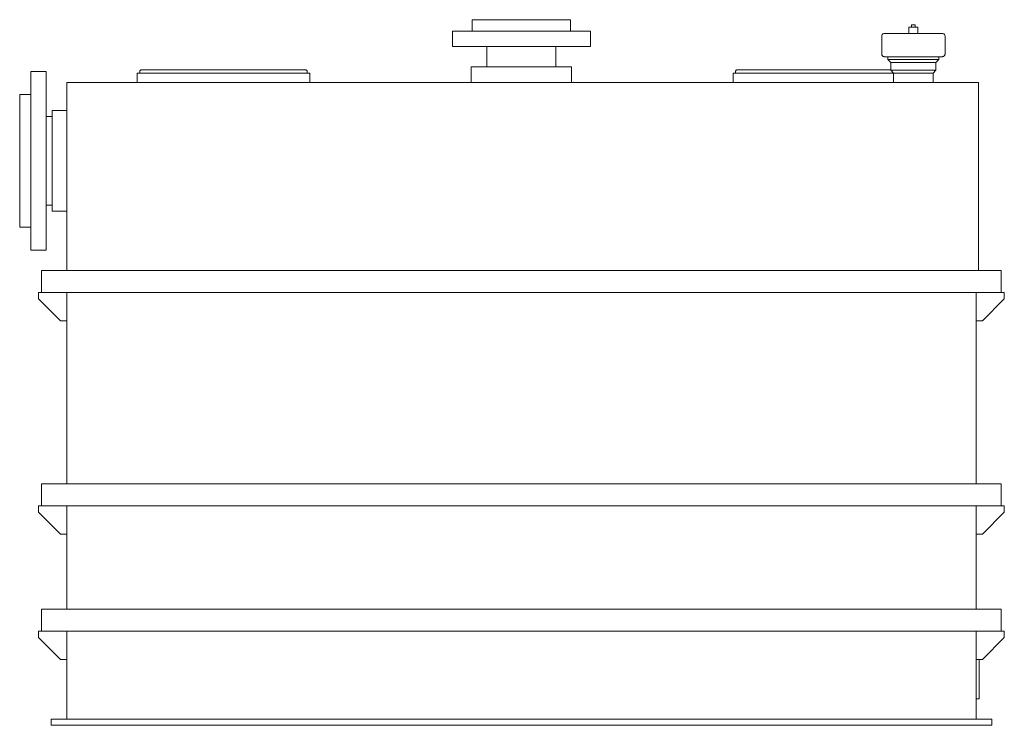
# Model space of a CAD drawing. Header units: millimetres. Extents: x -800 to 770, y -17 to 1108.
import ezdxf

# ---------------------------------------------------------------- set-up
doc = ezdxf.new("R2010")
doc.units = ezdxf.units.MM
doc.header["$MEASUREMENT"] = 0
doc.layers.add('MATERIAL 1', color=251, linetype='Continuous', true_color=0x505050)

msp = doc.modelspace()

# ---------------------------------------------------------------- linework, layer by layer
at = {"layer": 'MATERIAL 1', "color": 251, "linetype": 'Continuous', "lineweight": 0, "true_color": 0x505050}
for p, q in [((-78.5, 1108.1), (-78.2, 1108.1)), ((-78.5, 1108.1), (-78.5, 1089.6)), ((-78.2, 1108.1), (-77.2, 1108.1)), ((-77.2, 1108.1), (-75.5, 1108.1)), ((-75.5, 1108.1), (-73, 1108.1)), ((-73, 1108.1), (-69.7, 1108.1)), ((-69.7, 1108.1), (-65.7, 1108.1)), ((-65.7, 1108.1), (-60.9, 1108.1)), ((-60.9, 1108.1), (-55.5, 1108.1)), ((-55.5, 1108.1), (-49.5, 1108.1)), ((-49.5, 1108.1), (-43, 1108.1)), ((-43, 1108.1), (-36.1, 1108.1)), ((-36.1, 1108.1), (-28.9, 1108.1)), ((-28.9, 1108.1), (-21.6, 1108.1)), ((-21.6, 1108.1), (-14.3, 1108.1)), ((-14.3, 1108.1), (-7.1, 1108.1)), ((-7.1, 1108.1), (0, 1108.1)), ((0, 1108.1), (7.1, 1108.1)), ((7.1, 1108.1), (14.3, 1108.1)), ((14.3, 1108.1), (21.6, 1108.1)), ((21.6, 1108.1), (28.9, 1108.1)), ((28.9, 1108.1), (36.1, 1108.1)), ((36.1, 1108.1), (43, 1108.1)), ((43, 1108.1), (49.5, 1108.1)), ((49.5, 1108.1), (55.5, 1108.1)), ((55.5, 1108.1), (60.9, 1108.1)), ((60.9, 1108.1), (65.7, 1108.1)), ((65.7, 1108.1), (69.7, 1108.1)), ((69.7, 1108.1), (73, 1108.1)), ((73, 1108.1), (75.5, 1108.1)), ((75.5, 1108.1), (77.2, 1108.1)), ((77.2, 1108.1), (78.2, 1108.1)), ((78.2, 1108.1), (78.5, 1108.1)), ((78.5, 1089.6), (78.5, 1108.1)), ((622, 1096.1), (622, 1100.1)), ((622.1, 1100.1), (622, 1100.1)), ((622.2, 1100.1), (622.1, 1100.1)), ((622.5, 1100.1), (622.2, 1100.1)), ((622.9, 1100.1), (622.5, 1100.1)), ((623.4, 1100.1), (622.9, 1100.1)), ((623.9, 1100.1), (623.4, 1100.1)), ((624.5, 1100.1), (623.9, 1100.1)), ((625, 1100.1), (624.5, 1100.1)), ((625.5, 1100.1), (625, 1100.1)), ((626.1, 1100.1), (625.5, 1100.1)), ((626.6, 1100.1), (626.1, 1100.1)), ((627.1, 1100.1), (626.6, 1100.1)), ((627.5, 1100.1), (627.1, 1100.1)), ((627.8, 1100.1), (627.5, 1100.1)), ((628, 1100.1), (627.8, 1100.1)), ((628, 1100.1), (628, 1096.1)), ((628, 1100.1), (628, 1100.1)), ((-110, 1089.6), (-109.6, 1089.6)), ((-110, 1065.6), (-110, 1089.6)), ((-109.6, 1089.6), (-108.2, 1089.6)), ((-108.2, 1089.6), (-105.8, 1089.6)), ((-105.8, 1089.6), (-102.3, 1089.6)), ((-102.3, 1089.6), (-97.7, 1089.6)), ((-97.7, 1089.6), (-92.1, 1089.6)), ((-92.1, 1089.6), (-85.4, 1089.6)), ((-85.4, 1089.6), (-77.8, 1089.6)), ((-77.8, 1089.6), (-69.3, 1089.6)), ((-69.3, 1089.6), (-60.2, 1089.6)), ((-60.2, 1089.6), (-50.5, 1089.6)), ((-50.5, 1089.6), (-40.5, 1089.6)), ((-40.5, 1089.6), (-30.3, 1089.6)), ((-30.3, 1089.6), (-20, 1089.6)), ((-20, 1089.6), (-9.9, 1089.6)), ((-9.9, 1089.6), (0, 1089.6)), ((0, 1089.6), (9.9, 1089.6)), ((9.9, 1089.6), (20, 1089.6)), ((20, 1089.6), (30.3, 1089.6)), ((30.3, 1089.6), (40.5, 1089.6)), ((40.5, 1089.6), (50.5, 1089.6)), ((50.5, 1089.6), (60.2, 1089.6)), ((60.2, 1089.6), (69.3, 1089.6)), ((69.3, 1089.6), (77.8, 1089.6)), ((77.8, 1089.6), (85.4, 1089.6)), ((85.4, 1089.6), (92.1, 1089.6)), ((92.1, 1089.6), (97.7, 1089.6)), ((97.7, 1089.6), (102.3, 1089.6)), ((102.3, 1089.6), (105.8, 1089.6)), ((105.8, 1089.6), (108.2, 1089.6)), ((108.2, 1089.6), (109.6, 1089.6)), ((109.6, 1089.6), (110, 1089.6)), ((110, 1065.6), (110, 1089.6)), ((574.6, 1082.9), (574.8, 1083.6)), ((574.8, 1083.6), (575.2, 1084.3)), ((575.2, 1084.3), (575.7, 1085)), ((575.7, 1085), (576.3, 1085.5)), ((576.3, 1085.5), (577, 1085.8)), ((577, 1085.8), (577.8, 1086.1)), ((577.8, 1086.1), (578.5, 1086.1)), ((578.5, 1086.1), (578.5, 1086.1)), ((578.8, 1086.1), (578.5, 1086.1)), ((579.3, 1086.1), (578.8, 1086.1)), ((580, 1086.1), (579.3, 1086.1)), ((580.9, 1086.1), (580, 1086.1)), ((582, 1086.1), (580.9, 1086.1)), ((583.3, 1086.1), (582, 1086.1)), ((584.7, 1086.1), (583.3, 1086.1)), ((584.7, 1086.1), (586.1, 1086.1)), ((586.1, 1086.1), (588.9, 1086.1)), ((588.9, 1086.1), (592.1, 1086.1)), ((592.1, 1086.1), (595.7, 1086.1)), ((595.7, 1086.1), (599.6, 1086.1)), ((601.8, 1086.1), (599.6, 1086.1)), ((604.4, 1086.1), (601.8, 1086.1)), ((607.2, 1086.1), (604.4, 1086.1)), ((607.2, 1086.1), (607.9, 1086.1)), ((607.9, 1086.1), (612.2, 1086.1)), ((612.2, 1086.1), (616.5, 1086.1)), ((616.5, 1086.1), (620.8, 1086.1)), ((618, 1086.1), (618, 1096.1)), ((618.1, 1096.1), (618, 1096.1)), ((618.5, 1096.1), (618.1, 1096.1)), ((619.1, 1096.1), (618.5, 1096.1)), ((620.1, 1096.1), (619.1, 1096.1)), ((621.2, 1096.1), (620.1, 1096.1)), ((625, 1086.1), (620.8, 1086.1)), ((622.4, 1096.1), (621.2, 1096.1)), ((623.7, 1096.1), (622.4, 1096.1)), ((625, 1096.1), (623.7, 1096.1)), ((626.3, 1096.1), (625, 1096.1)), ((628, 1086.1), (625, 1086.1)), ((627.6, 1096.1), (626.3, 1096.1)), ((628.8, 1096.1), (627.6, 1096.1)), ((628, 1086.1), (629.2, 1086.1)), ((629.9, 1096.1), (628.8, 1096.1)), ((629.2, 1086.1), (633.5, 1086.1)), ((630.9, 1096.1), (629.9, 1096.1)), ((631.5, 1096.1), (630.9, 1096.1)), ((631.9, 1096.1), (631.5, 1096.1)), ((632, 1096.1), (631.9, 1096.1)), ((632, 1096.1), (632, 1086.1)), ((633.5, 1086.1), (637.8, 1086.1)), ((637.8, 1086.1), (642.1, 1086.1)), ((645.6, 1086.1), (642.1, 1086.1)), ((648.2, 1086.1), (645.6, 1086.1)), ((648.2, 1086.1), (650.4, 1086.1)), ((650.4, 1086.1), (654.3, 1086.1)), ((654.3, 1086.1), (657.9, 1086.1)), ((657.9, 1086.1), (661.1, 1086.1)), ((661.1, 1086.1), (663.9, 1086.1)), ((665.3, 1086.1), (663.9, 1086.1)), ((666.7, 1086.1), (665.3, 1086.1)), ((668, 1086.1), (666.7, 1086.1)), ((669.1, 1086.1), (668, 1086.1)), ((670, 1086.1), (669.1, 1086.1)), ((670.7, 1086.1), (670, 1086.1)), ((671.2, 1086.1), (670.7, 1086.1)), ((671.5, 1086.1), (671.2, 1086.1)), ((671.5, 1086.1), (672.2, 1086.1)), ((671.5, 1086.1), (671.5, 1086.1)), ((672.2, 1086.1), (673, 1085.8)), ((673, 1085.8), (673.7, 1085.5)), ((673.7, 1085.5), (674.3, 1085)), ((674.3, 1085), (674.8, 1084.3)), ((674.8, 1084.3), (675.2, 1083.6)), ((675.2, 1083.6), (675.4, 1082.9)), ((574.5, 1082.1), (574.6, 1082.9)), ((574.5, 1053.1), (574.5, 1082.1)), ((675.4, 1082.9), (675.5, 1082.1)), ((675.5, 1082.1), (675.5, 1053.1)), ((-110, 1065.6), (-109.6, 1065.6)), ((-109.6, 1065.6), (-108.2, 1065.6)), ((-108.2, 1065.6), (-105.8, 1065.6)), ((-105.8, 1065.6), (-102.3, 1065.6)), ((-102.3, 1065.6), (-97.7, 1065.6)), ((-97.7, 1065.6), (-92.1, 1065.6)), ((-92.1, 1065.6), (-85.4, 1065.6)), ((-85.4, 1065.6), (-77.8, 1065.6)), ((-77.8, 1065.6), (-69.3, 1065.6)), ((-69.3, 1065.6), (-60.2, 1065.6)), ((-60.2, 1065.6), (-50.5, 1065.6)), ((-55, 1033.1), (-55, 1065.6)), ((-50.5, 1065.6), (-40.5, 1065.6)), ((-40.5, 1065.6), (-30.3, 1065.6)), ((-30.3, 1065.6), (-20, 1065.6)), ((-20, 1065.6), (-9.9, 1065.6)), ((-9.9, 1065.6), (0, 1065.6)), ((0, 1065.6), (9.9, 1065.6)), ((9.9, 1065.6), (20, 1065.6)), ((20, 1065.6), (30.3, 1065.6)), ((30.3, 1065.6), (40.5, 1065.6)), ((40.5, 1065.6), (50.5, 1065.6)), ((50.5, 1065.6), (60.2, 1065.6)), ((55, 1065.6), (55, 1033.1)), ((60.2, 1065.6), (69.3, 1065.6)), ((69.3, 1065.6), (77.8, 1065.6)), ((77.8, 1065.6), (85.4, 1065.6)), ((85.4, 1065.6), (92.1, 1065.6)), ((92.1, 1065.6), (97.7, 1065.6)), ((97.7, 1065.6), (102.3, 1065.6)), ((102.3, 1065.6), (105.8, 1065.6)), ((105.8, 1065.6), (108.2, 1065.6)), ((108.2, 1065.6), (109.6, 1065.6)), ((109.6, 1065.6), (110, 1065.6)), ((574.6, 1052.4), (574.5, 1053.1)), ((574.8, 1051.7), (574.6, 1052.4)), ((675.4, 1052.4), (675.2, 1051.7)), ((675.5, 1053.1), (675.4, 1052.4)), ((575.2, 1050.9), (574.8, 1051.7)), ((575.7, 1050.3), (575.2, 1050.9)), ((576.3, 1049.8), (575.7, 1050.3)), ((577, 1049.4), (576.3, 1049.8)), ((577.8, 1049.2), (577, 1049.4)), ((578.5, 1049.1), (577.8, 1049.2)), ((578.5, 1049.1), (578.5, 1049.1)), ((578.8, 1049.1), (578.5, 1049.1)), ((579.3, 1049.1), (578.8, 1049.1)), ((580, 1049.1), (579.3, 1049.1)), ((580.9, 1049.1), (580, 1049.1)), ((582, 1049.1), (580.9, 1049.1)), ((583.3, 1049.1), (582, 1049.1)), ((584.7, 1049.1), (583.3, 1049.1)), ((584.5, 1044.6), (584.5, 1049.1)), ((589, 1040.1), (584.5, 1044.6)), ((584.7, 1044.6), (584.5, 1044.6)), ((586.1, 1049.1), (584.7, 1049.1)), ((585.2, 1044.6), (584.7, 1044.6)), ((586.1, 1044.6), (585.2, 1044.6)), ((588.9, 1049.1), (586.1, 1049.1)), ((587.3, 1044.6), (586.1, 1044.6)), ((589, 1044.6), (587.3, 1044.6)), ((592.1, 1049.1), (588.9, 1049.1)), ((591.1, 1044.6), (589, 1044.6)), ((589, 1027.6), (589, 1040.1)), ((589.1, 1040.1), (589, 1040.1)), ((589.6, 1040.1), (589.1, 1040.1)), ((590.4, 1040.1), (589.6, 1040.1)), ((591.5, 1040.1), (590.4, 1040.1)), ((593.6, 1044.6), (591.1, 1044.6)), ((593, 1040.1), (591.5, 1040.1)), ((595.7, 1049.1), (592.1, 1049.1)), ((594.9, 1040.1), (593, 1040.1)), ((596.4, 1044.6), (593.6, 1044.6)), ((597.1, 1040.1), (594.9, 1040.1)), ((599.6, 1049.1), (595.7, 1049.1)), ((597.9, 1044.6), (596.4, 1044.6)), ((599.5, 1040.1), (597.1, 1040.1)), ((599.5, 1044.6), (597.9, 1044.6)), ((601.1, 1044.6), (599.5, 1044.6)), ((600.9, 1040.1), (599.5, 1040.1)), ((599.6, 1049.1), (601.8, 1049.1)), ((602.3, 1040.1), (600.9, 1040.1)), ((602.8, 1044.6), (601.1, 1044.6)), ((604.4, 1049.1), (601.8, 1049.1)), ((603.8, 1040.1), (602.3, 1040.1)), ((606.4, 1044.6), (602.8, 1044.6)), ((605.3, 1040.1), (603.8, 1040.1)), ((607.2, 1049.1), (604.4, 1049.1)), ((608.5, 1040.1), (605.3, 1040.1)), ((610.1, 1044.6), (606.4, 1044.6)), ((607.9, 1049.1), (607.2, 1049.1)), ((612.2, 1049.1), (607.9, 1049.1)), ((611.7, 1040.1), (608.5, 1040.1)), ((613.9, 1044.6), (610.1, 1044.6)), ((615.1, 1040.1), (611.7, 1040.1)), ((616.5, 1049.1), (612.2, 1049.1)), ((617.6, 1044.6), (613.9, 1044.6)), ((618.4, 1040.1), (615.1, 1040.1)), ((620.8, 1049.1), (616.5, 1049.1)), ((621.4, 1044.6), (617.6, 1044.6)), ((621.8, 1040.1), (618.4, 1040.1)), ((620.8, 1049.1), (625, 1049.1)), ((625, 1044.6), (621.4, 1044.6)), ((625, 1040.1), (621.8, 1040.1)), ((628, 1049.1), (625, 1049.1)), ((628.6, 1044.6), (625, 1044.6)), ((628.2, 1040.1), (625, 1040.1)), ((629.2, 1049.1), (628, 1049.1)), ((631.6, 1040.1), (628.2, 1040.1)), ((632.4, 1044.6), (628.6, 1044.6)), ((633.5, 1049.1), (629.2, 1049.1)), ((634.9, 1040.1), (631.6, 1040.1)), ((636.1, 1044.6), (632.4, 1044.6)), ((637.8, 1049.1), (633.5, 1049.1)), ((638.3, 1040.1), (634.9, 1040.1)), ((639.9, 1044.6), (636.1, 1044.6)), ((642.1, 1049.1), (637.8, 1049.1)), ((641.5, 1040.1), (638.3, 1040.1)), ((643.6, 1044.6), (639.9, 1044.6)), ((644.7, 1040.1), (641.5, 1040.1)), ((642.1, 1049.1), (645.6, 1049.1)), ((647.2, 1044.6), (643.6, 1044.6)), ((647.7, 1040.1), (644.7, 1040.1)), ((648.2, 1049.1), (645.6, 1049.1)), ((650.5, 1044.6), (647.2, 1044.6)), ((650.5, 1040.1), (647.7, 1040.1)), ((650.4, 1049.1), (648.2, 1049.1)), ((654.3, 1049.1), (650.4, 1049.1)), ((653.6, 1044.6), (650.5, 1044.6)), ((651.7, 1040.1), (650.5, 1040.1)), ((652.9, 1040.1), (651.7, 1040.1)), ((654.1, 1040.1), (652.9, 1040.1)), ((655.1, 1044.6), (653.6, 1044.6)), ((655.1, 1040.1), (654.1, 1040.1)), ((657.9, 1049.1), (654.3, 1049.1)), ((656.4, 1044.6), (655.1, 1044.6)), ((657, 1040.1), (655.1, 1040.1)), ((657.8, 1044.6), (656.4, 1044.6)), ((658.5, 1040.1), (657, 1040.1)), ((657.8, 1044.6), (659.8, 1044.6)), ((661.1, 1049.1), (657.9, 1049.1)), ((659.6, 1040.1), (658.5, 1040.1)), ((660.4, 1040.1), (659.6, 1040.1)), ((659.8, 1044.6), (661.5, 1044.6)), ((660.9, 1040.1), (660.4, 1040.1)), ((661, 1040.1), (660.9, 1040.1)), ((665.5, 1044.6), (661, 1040.1)), ((661, 1040.1), (661, 1027.6)), ((663.9, 1049.1), (661.1, 1049.1)), ((661.5, 1044.6), (663.1, 1044.6)), ((663.1, 1044.6), (664.2, 1044.6)), ((665.3, 1049.1), (663.9, 1049.1)), ((664.2, 1044.6), (665, 1044.6)), ((665, 1044.6), (665.5, 1044.6)), ((666.7, 1049.1), (665.3, 1049.1)), ((665.5, 1049.1), (665.5, 1044.6)), ((665.5, 1044.6), (665.5, 1044.6)), ((668, 1049.1), (666.7, 1049.1)), ((669.1, 1049.1), (668, 1049.1)), ((670, 1049.1), (669.1, 1049.1)), ((670.7, 1049.1), (670, 1049.1)), ((671.2, 1049.1), (670.7, 1049.1)), ((671.5, 1049.1), (671.2, 1049.1)), ((672.2, 1049.2), (671.5, 1049.1)), ((671.5, 1049.1), (671.5, 1049.1)), ((673, 1049.4), (672.2, 1049.2)), ((673.7, 1049.8), (673, 1049.4)), ((674.3, 1050.3), (673.7, 1049.8)), ((674.8, 1050.9), (674.3, 1050.3)), ((675.2, 1051.7), (674.8, 1050.9)), ((-782, 1025.6), (-758, 1025.6)), ((-782, 1025.6), (-782, 1025)), ((-782, 1025), (-782, 1023.2)), ((-782, 1023.2), (-782, 1020.1)), ((-758, 1025), (-758, 1025.6)), ((-758, 1023.2), (-758, 1025)), ((-758, 1020.1), (-758, 1023.2)), ((-612.5, 1008.1), (-612.5, 1023.1)), ((-611.9, 1023.1), (-612.5, 1023.1)), ((-610.2, 1023.1), (-611.9, 1023.1)), ((-607.2, 1023.1), (-610.2, 1023.1)), ((-608.5, 1026.1), (-608.3, 1026.5)), ((-608.5, 1025.6), (-608.5, 1026.1)), ((-608.5, 1023.1), (-608.5, 1025.6)), ((-608.3, 1026.5), (-608.1, 1027)), ((-608.1, 1027), (-607.8, 1027.4)), ((-607.8, 1027.4), (-607.4, 1027.7)), ((-607.4, 1027.7), (-606.9, 1027.9)), ((-602.8, 1023.1), (-607.2, 1023.1)), ((-606.9, 1027.9), (-606.5, 1028.1)), ((-606.5, 1028.1), (-606, 1028.1)), ((-605.4, 1028.1), (-606, 1028.1)), ((-603.5, 1028.1), (-605.4, 1028.1)), ((-600.4, 1028.1), (-603.5, 1028.1)), ((-597.1, 1023.1), (-602.8, 1023.1)), ((-600.4, 1028.1), (-596.8, 1028.1)), ((-590.1, 1023.1), (-597.1, 1023.1)), ((-596.8, 1028.1), (-591.4, 1028.1)), ((-591.4, 1028.1), (-584.6, 1028.1)), ((-581.7, 1023.1), (-590.1, 1023.1)), ((-583.9, 1028.1), (-584.6, 1028.1)), ((-583.9, 1028.1), (-576.7, 1028.1)), ((-572.2, 1023.1), (-581.7, 1023.1)), ((-567.6, 1028.1), (-576.7, 1028.1)), ((-561.7, 1023.1), (-572.2, 1023.1)), ((-567.6, 1028.1), (-557.6, 1028.1)), ((-550.2, 1023.1), (-561.7, 1023.1)), ((-557.6, 1028.1), (-546.7, 1028.1)), ((-538.2, 1023.1), (-550.2, 1023.1)), ((-546.7, 1028.1), (-535.2, 1028.1)), ((-525.6, 1023.1), (-538.2, 1023.1)), ((-535.2, 1028.1), (-523.2, 1028.1)), ((-512.8, 1023.1), (-525.6, 1023.1)), ((-523.2, 1028.1), (-511, 1028.1)), ((-500, 1023.1), (-512.8, 1023.1)), ((-511, 1028.1), (-498.8, 1028.1)), ((-487.4, 1023.1), (-500, 1023.1)), ((-498.8, 1028.1), (-486.8, 1028.1)), ((-475, 1023.1), (-487.4, 1023.1)), ((-486.8, 1028.1), (-475, 1028.1)), ((-475, 1028.1), (-463.2, 1028.1)), ((-462.6, 1023.1), (-475, 1023.1)), ((-463.2, 1028.1), (-451.2, 1028.1)), ((-450, 1023.1), (-462.6, 1023.1)), ((-451.2, 1028.1), (-439, 1028.1)), ((-437.2, 1023.1), (-450, 1023.1)), ((-439, 1028.1), (-426.8, 1028.1)), ((-424.4, 1023.1), (-437.2, 1023.1)), ((-426.8, 1028.1), (-414.8, 1028.1)), ((-411.8, 1023.1), (-424.4, 1023.1)), ((-414.8, 1028.1), (-403.3, 1028.1)), ((-399.8, 1023.1), (-411.8, 1023.1)), ((-403.3, 1028.1), (-392.4, 1028.1)), ((-388.3, 1023.1), (-399.8, 1023.1)), ((-392.4, 1028.1), (-382.4, 1028.1)), ((-377.8, 1023.1), (-388.3, 1023.1)), ((-373.3, 1028.1), (-382.4, 1028.1)), ((-368.3, 1023.1), (-377.8, 1023.1)), ((-373.3, 1028.1), (-366.1, 1028.1)), ((-359.9, 1023.1), (-368.3, 1023.1)), ((-365.4, 1028.1), (-366.1, 1028.1)), ((-365.4, 1028.1), (-358.6, 1028.1)), ((-352.9, 1023.1), (-359.9, 1023.1)), ((-358.6, 1028.1), (-353.2, 1028.1)), ((-353.2, 1028.1), (-349.6, 1028.1)), ((-347.2, 1023.1), (-352.9, 1023.1)), ((-346.5, 1028.1), (-349.6, 1028.1)), ((-342.8, 1023.1), (-347.2, 1023.1)), ((-344.6, 1028.1), (-346.5, 1028.1)), ((-344, 1028.1), (-344.6, 1028.1)), ((-344, 1028.1), (-343.5, 1028.1)), ((-343.5, 1028.1), (-343.1, 1027.9)), ((-343.1, 1027.9), (-342.6, 1027.7)), ((-339.8, 1023.1), (-342.8, 1023.1)), ((-342.6, 1027.7), (-342.2, 1027.4)), ((-342.2, 1027.4), (-341.9, 1027)), ((-341.9, 1027), (-341.7, 1026.5)), ((-341.7, 1026.5), (-341.5, 1026.1)), ((-341.5, 1026.1), (-341.5, 1025.6)), ((-341.5, 1025.6), (-341.5, 1023.1)), ((-338.1, 1023.1), (-339.8, 1023.1)), ((-337.5, 1023.1), (-338.1, 1023.1)), ((-337.5, 1023.1), (-337.5, 1023.1)), ((-337.5, 1023.1), (-337.5, 1008.1)), ((-337.5, 1023.1), (-337.5, 1023.1)), ((-80, 1033.1), (-79.7, 1033.1)), ((-80, 1033.1), (-80, 1008.1)), ((-79.7, 1033.1), (-78.7, 1033.1)), ((-78.7, 1033.1), (-76.9, 1033.1)), ((-76.9, 1033.1), (-74.4, 1033.1)), ((-74.4, 1033.1), (-71.1, 1033.1)), ((-71.1, 1033.1), (-67, 1033.1)), ((-67, 1033.1), (-62.1, 1033.1)), ((-62.1, 1033.1), (-56.6, 1033.1)), ((-56.6, 1033.1), (-50.4, 1033.1)), ((-50.4, 1033.1), (-43.8, 1033.1)), ((-43.8, 1033.1), (-36.7, 1033.1)), ((-36.7, 1033.1), (-29.4, 1033.1)), ((-29.4, 1033.1), (-22, 1033.1)), ((-22, 1033.1), (-14.6, 1033.1)), ((-14.6, 1033.1), (-7.2, 1033.1)), ((-7.2, 1033.1), (0, 1033.1)), ((0, 1033.1), (7.2, 1033.1)), ((7.2, 1033.1), (14.6, 1033.1)), ((14.6, 1033.1), (22, 1033.1)), ((22, 1033.1), (29.4, 1033.1)), ((29.4, 1033.1), (36.7, 1033.1)), ((36.7, 1033.1), (43.8, 1033.1)), ((43.8, 1033.1), (50.4, 1033.1)), ((50.4, 1033.1), (56.6, 1033.1)), ((56.6, 1033.1), (62.1, 1033.1)), ((62.1, 1033.1), (67, 1033.1)), ((67, 1033.1), (71.1, 1033.1)), ((71.1, 1033.1), (74.4, 1033.1)), ((74.4, 1033.1), (76.9, 1033.1)), ((76.9, 1033.1), (78.7, 1033.1)), ((78.7, 1033.1), (79.7, 1033.1)), ((79.7, 1033.1), (80, 1033.1)), ((80, 1008.1), (80, 1033.1)), ((337.5, 1008.1), (337.5, 1023.1)), ((338.1, 1023.1), (337.5, 1023.1)), ((339.8, 1023.1), (338.1, 1023.1)), ((342.8, 1023.1), (339.8, 1023.1)), ((341.5, 1026.1), (341.7, 1026.5)), ((341.5, 1025.6), (341.5, 1026.1)), ((341.5, 1023.1), (341.5, 1025.6)), ((341.7, 1026.5), (341.9, 1027)), ((341.9, 1027), (342.2, 1027.4)), ((342.2, 1027.4), (342.6, 1027.7)), ((342.6, 1027.7), (343.1, 1027.9)), ((347.2, 1023.1), (342.8, 1023.1)), ((343.1, 1027.9), (343.5, 1028.1)), ((343.5, 1028.1), (344, 1028.1)), ((344.6, 1028.1), (344, 1028.1)), ((346.5, 1028.1), (344.6, 1028.1)), ((349.6, 1028.1), (346.5, 1028.1)), ((352.9, 1023.1), (347.2, 1023.1)), ((349.6, 1028.1), (353.2, 1028.1)), ((359.9, 1023.1), (352.9, 1023.1)), ((353.2, 1028.1), (358.6, 1028.1)), ((358.6, 1028.1), (365.4, 1028.1)), ((368.3, 1023.1), (359.9, 1023.1)), ((366.1, 1028.1), (365.4, 1028.1)), ((366.1, 1028.1), (373.3, 1028.1)), ((377.8, 1023.1), (368.3, 1023.1)), ((382.4, 1028.1), (373.3, 1028.1)), ((388.3, 1023.1), (377.8, 1023.1)), ((382.4, 1028.1), (392.4, 1028.1)), ((399.8, 1023.1), (388.3, 1023.1)), ((392.4, 1028.1), (403.3, 1028.1)), ((411.8, 1023.1), (399.8, 1023.1)), ((403.3, 1028.1), (414.8, 1028.1)), ((424.4, 1023.1), (411.8, 1023.1)), ((414.8, 1028.1), (426.8, 1028.1)), ((437.2, 1023.1), (424.4, 1023.1)), ((426.8, 1028.1), (439, 1028.1)), ((450, 1023.1), (437.2, 1023.1)), ((439, 1028.1), (451.2, 1028.1)), ((462.6, 1023.1), (450, 1023.1)), ((451.2, 1028.1), (463.2, 1028.1)), ((475, 1023.1), (462.6, 1023.1)), ((463.2, 1028.1), (475, 1028.1)), ((475, 1028.1), (486.8, 1028.1)), ((487.4, 1023.1), (475, 1023.1)), ((486.8, 1028.1), (498.8, 1028.1)), ((500, 1023.1), (487.4, 1023.1)), ((498.8, 1028.1), (511, 1028.1)), ((512.8, 1023.1), (500, 1023.1)), ((511, 1028.1), (523.2, 1028.1)), ((525.6, 1023.1), (512.8, 1023.1)), ((523.2, 1028.1), (535.2, 1028.1)), ((538.2, 1023.1), (525.6, 1023.1)), ((535.2, 1028.1), (546.7, 1028.1)), ((550.2, 1023.1), (538.2, 1023.1)), ((546.7, 1028.1), (557.6, 1028.1)), ((561.7, 1023.1), (550.2, 1023.1)), ((557.6, 1028.1), (567.6, 1028.1)), ((572.2, 1023.1), (561.7, 1023.1)), ((576.7, 1028.1), (567.6, 1028.1)), ((581.7, 1023.1), (572.2, 1023.1)), ((576.7, 1028.1), (583.9, 1028.1)), ((590.1, 1023.1), (581.7, 1023.1)), ((584.6, 1028.1), (583.9, 1028.1)), ((584.6, 1028.1), (589, 1028.1)), ((593.5, 1023.1), (589, 1027.6)), ((589.1, 1027.6), (589, 1027.6)), ((589.6, 1027.6), (589.1, 1027.6)), ((590.4, 1027.6), (589.6, 1027.6)), ((593.5, 1023.1), (590.1, 1023.1)), ((591.5, 1027.6), (590.4, 1027.6)), ((593, 1027.6), (591.5, 1027.6)), ((594.9, 1027.6), (593, 1027.6)), ((593.5, 1008.1), (593.5, 1023.1)), ((593.6, 1023.1), (593.5, 1023.1)), ((594, 1023.1), (593.6, 1023.1)), ((594.7, 1023.1), (594, 1023.1)), ((595.7, 1023.1), (594.7, 1023.1)), ((597.1, 1027.6), (594.9, 1027.6)), ((597, 1023.1), (595.7, 1023.1)), ((598.6, 1023.1), (597, 1023.1)), ((599.5, 1027.6), (597.1, 1027.6)), ((600.5, 1023.1), (598.6, 1023.1)), ((600.9, 1027.6), (599.5, 1027.6)), ((602.7, 1023.1), (600.5, 1023.1)), ((602.3, 1027.6), (600.9, 1027.6)), ((603.8, 1027.6), (602.3, 1027.6)), ((603.9, 1023.1), (602.7, 1023.1)), ((605.3, 1027.6), (603.8, 1027.6)), ((605.1, 1023.1), (603.9, 1023.1)), ((606.4, 1023.1), (605.1, 1023.1)), ((608.5, 1027.6), (605.3, 1027.6)), ((607.8, 1023.1), (606.4, 1023.1)), ((610.5, 1023.1), (607.8, 1023.1)), ((611.7, 1027.6), (608.5, 1027.6)), ((613.4, 1023.1), (610.5, 1023.1)), ((615.1, 1027.6), (611.7, 1027.6)), ((616.3, 1023.1), (613.4, 1023.1)), ((618.4, 1027.6), (615.1, 1027.6)), ((619.3, 1023.1), (616.3, 1023.1)), ((621.8, 1027.6), (618.4, 1027.6)), ((622.2, 1023.1), (619.3, 1023.1)), ((625, 1027.6), (621.8, 1027.6)), ((625, 1023.1), (622.2, 1023.1)), ((628.2, 1027.6), (625, 1027.6)), ((627.8, 1023.1), (625, 1023.1)), ((630.7, 1023.1), (627.8, 1023.1)), ((631.6, 1027.6), (628.2, 1027.6)), ((633.7, 1023.1), (630.7, 1023.1)), ((634.9, 1027.6), (631.6, 1027.6)), ((636.6, 1023.1), (633.7, 1023.1)), ((638.3, 1027.6), (634.9, 1027.6)), ((639.5, 1023.1), (636.6, 1023.1)), ((641.5, 1027.6), (638.3, 1027.6)), ((642.2, 1023.1), (639.5, 1023.1)), ((644.7, 1027.6), (641.5, 1027.6)), ((644.9, 1023.1), (642.2, 1023.1)), ((647.7, 1027.6), (644.7, 1027.6)), ((647.3, 1023.1), (644.9, 1023.1)), ((648.4, 1023.1), (647.3, 1023.1)), ((650.5, 1027.6), (647.7, 1027.6)), ((649.5, 1023.1), (648.4, 1023.1)), ((650.5, 1023.1), (649.5, 1023.1)), ((651.7, 1027.6), (650.5, 1027.6)), ((651.4, 1023.1), (650.5, 1023.1)), ((653, 1023.1), (651.4, 1023.1)), ((652.9, 1027.6), (651.7, 1027.6)), ((654.1, 1027.6), (652.9, 1027.6)), ((654.3, 1023.1), (653, 1023.1)), ((654.1, 1027.6), (655.9, 1027.6)), ((655.3, 1023.1), (654.3, 1023.1)), ((656, 1023.1), (655.3, 1023.1)), ((655.9, 1027.6), (657.5, 1027.6)), ((656.4, 1023.1), (656, 1023.1)), ((656.5, 1023.1), (656.4, 1023.1)), ((661, 1027.6), (656.5, 1023.1)), ((656.5, 1023.1), (656.5, 1008.1)), ((657.5, 1027.6), (658.8, 1027.6)), ((658.8, 1027.6), (659.9, 1027.6)), ((659.9, 1027.6), (660.6, 1027.6)), ((660.6, 1027.6), (661, 1027.6)), ((661, 1027.6), (661, 1027.6)), ((-782, 1020.1), (-782, 1015.6)), ((-782, 1015.6), (-782, 1009.7)), ((-782, 1009.7), (-782, 1002.4)), ((-758, 1015.6), (-758, 1020.1)), ((-758, 1009.7), (-758, 1015.6)), ((-758, 1002.4), (-758, 1009.7)), ((-725, 1008.1), (728.7, 1008.1)), ((-725, 1008.1), (-725, 708.1)), ((728.7, 708.1), (728.7, 1008.1)), ((-800, 989.1), (-782, 989.1)), ((-800, 989.1), (-800, 988.7)), ((-782, 1002.4), (-782, 993.8)), ((-782, 993.8), (-782, 983.9)), ((-758, 993.8), (-758, 1002.4)), ((-758, 983.9), (-758, 993.8)), ((-800, 988.7), (-800, 987.4)), ((-800, 987.4), (-800, 985)), ((-800, 985), (-800, 981.7)), ((-800, 981.7), (-800, 977.3)), ((-800, 977.3), (-800, 971.8)), ((-782, 983.9), (-782, 972.9)), ((-758, 972.9), (-758, 983.9)), ((-800, 971.8), (-800, 965.4)), ((-800, 965.4), (-800, 958.1)), ((-800, 958.1), (-800, 949.9)), ((-782, 972.9), (-782, 961.1)), ((-782, 961.1), (-782, 948.6)), ((-758, 961.1), (-758, 972.9)), ((-758, 948.6), (-758, 961.1)), ((-748, 962.8), (-748, 963.1)), ((-748, 963.1), (-725, 963.1)), ((-748, 961.8), (-748, 962.8)), ((-748, 960), (-748, 961.8)), ((-748, 957.5), (-748, 960)), ((-800, 949.9), (-800, 941.1)), ((-782, 948.6), (-782, 935.6)), ((-758, 954), (-748, 954)), ((-758, 935.6), (-758, 948.6)), ((-748, 954.2), (-748, 957.5)), ((-748, 950.1), (-748, 954.2)), ((-748, 945.2), (-748, 950.1)), ((-748, 939.7), (-748, 945.2)), ((-800, 941.1), (-800, 931.8)), ((-800, 931.8), (-800, 922.1)), ((-782, 935.6), (-782, 922.3)), ((-758, 922.3), (-758, 935.6)), ((-748, 933.5), (-748, 939.7)), ((-748, 926.9), (-748, 933.5)), ((-748, 919.9), (-748, 926.9)), ((-800, 922.1), (-800, 912.3)), ((-800, 912.3), (-800, 902.4)), ((-782, 922.3), (-782, 909.1)), ((-758, 909.1), (-758, 922.3)), ((-748, 912.6), (-748, 919.9)), ((-748, 905.1), (-748, 912.6)), ((-800, 902.4), (-800, 892.6)), ((-782, 909.1), (-782, 895.9)), ((-782, 895.9), (-782, 883.1)), ((-758, 895.9), (-758, 909.1)), ((-758, 883.1), (-758, 895.9)), ((-748, 897.7), (-748, 905.1)), ((-748, 890.3), (-748, 897.7)), ((-800, 892.6), (-800, 883.1)), ((-800, 883.1), (-800, 873.6)), ((-782, 883.1), (-782, 870.3)), ((-758, 870.3), (-758, 883.1)), ((-748, 883.1), (-748, 890.3)), ((-748, 875.9), (-748, 883.1)), ((-800, 873.6), (-800, 863.8)), ((-800, 863.8), (-800, 854)), ((-782, 870.3), (-782, 857.2)), ((-758, 857.2), (-758, 870.3)), ((-748, 868.6), (-748, 875.9)), ((-748, 861.1), (-748, 868.6)), ((-800, 854), (-800, 844.1)), ((-782, 857.2), (-782, 843.9)), ((-758, 843.9), (-758, 857.2)), ((-748, 853.7), (-748, 861.1)), ((-748, 846.4), (-748, 853.7)), ((-800, 844.1), (-800, 834.4)), ((-800, 834.4), (-800, 825.1)), ((-782, 843.9), (-782, 830.7)), ((-758, 830.7), (-758, 843.9)), ((-748, 839.3), (-748, 846.4)), ((-748, 832.7), (-748, 839.3)), ((-748, 826.6), (-748, 832.7)), ((-800, 825.1), (-800, 816.3)), ((-782, 830.7), (-782, 817.7)), ((-782, 817.7), (-782, 805.1)), ((-758, 817.7), (-758, 830.7)), ((-758, 805.1), (-758, 817.7)), ((-748, 821), (-748, 826.6)), ((-748, 816.2), (-748, 821)), ((-800, 816.3), (-800, 808.2)), ((-800, 808.2), (-800, 800.8)), ((-800, 800.8), (-800, 794.4)), ((-782, 805.1), (-782, 793.3)), ((-748, 812.2), (-758, 812.2)), ((-758, 793.3), (-758, 805.1)), ((-748, 812.1), (-748, 816.2)), ((-748, 808.7), (-748, 812.1)), ((-748, 806.2), (-748, 808.7)), ((-748, 804.5), (-748, 806.2)), ((-748, 803.4), (-748, 804.5)), ((-748, 803.1), (-748, 803.4)), ((-725, 803.1), (-748, 803.1)), ((-800, 794.4), (-800, 789)), ((-800, 789), (-800, 784.6)), ((-782, 793.3), (-782, 782.4)), ((-758, 782.4), (-758, 793.3)), ((-800, 784.6), (-800, 781.2)), ((-800, 781.2), (-800, 778.9)), ((-800, 778.9), (-800, 777.6)), ((-800, 777.6), (-800, 777.1)), ((-782, 777.1), (-800, 777.1)), ((-782, 782.4), (-782, 772.5)), ((-782, 772.5), (-782, 763.9)), ((-758, 772.5), (-758, 782.4)), ((-758, 763.9), (-758, 772.5)), ((-782, 763.9), (-782, 756.5)), ((-782, 756.5), (-782, 750.6)), ((-758, 756.5), (-758, 763.9)), ((-758, 750.6), (-758, 756.5)), ((-782, 750.6), (-782, 746.1)), ((-782, 746.1), (-782, 743)), ((-782, 743), (-782, 741.2)), ((-782, 741.2), (-782, 740.6)), ((-782, 740.6), (-758, 740.6)), ((-758, 746.1), (-758, 750.6)), ((-758, 743), (-758, 746.1)), ((-758, 741.2), (-758, 743)), ((-758, 740.6), (-758, 741.2)), ((765, 708.1), (-765, 708.1)), ((-765, 708.1), (-765, 673.1)), ((765, 673.1), (765, 708.1)), ((-770, 663.1), (-770, 673.1)), ((-770, 673.1), (-765, 673.1)), ((-735, 628.1), (-770, 663.1)), ((765, 673.1), (-765, 673.1)), ((-725, 673.1), (-725, 368.1)), ((725, 368.1), (725, 673.1)), ((770, 663.1), (735, 628.1)), ((765, 673.1), (770, 673.1)), ((770, 673.1), (770, 663.1)), ((-725, 628.1), (-735, 628.1)), ((735, 628.1), (725, 628.1)), ((765, 368.1), (-765, 368.1)), ((-765, 368.1), (-765, 333.1)), ((765, 333.1), (765, 368.1)), ((-770, 323.1), (-770, 333.1)), ((-770, 333.1), (-765, 333.1)), ((765, 333.1), (-765, 333.1)), ((-725, 168.1), (-725, 333.1)), ((725, 333.1), (725, 168.1)), ((765, 333.1), (770, 333.1)), ((770, 333.1), (770, 323.1)), ((-735, 288.1), (-770, 323.1)), ((770, 323.1), (735, 288.1)), ((-725, 288.1), (-735, 288.1)), ((735, 288.1), (725, 288.1)), ((765, 168.1), (-765, 168.1)), ((-765, 168.1), (-765, 133.1)), ((765, 133.1), (765, 168.1)), ((-770, 123.1), (-770, 133.1)), ((-770, 133.1), (-765, 133.1)), ((765, 133.1), (-765, 133.1)), ((-725, -6.9), (-725, 133.1)), ((725, 133.1), (725, -6.9)), ((765, 133.1), (770, 133.1)), ((770, 133.1), (770, 123.1)), ((-735, 88.1), (-770, 123.1)), ((770, 123.1), (735, 88.1)), ((-725, 88.1), (-735, 88.1)), ((735, 88.1), (725, 88.1)), ((730, 87), (730, 88.1)), ((730, 83.5), (730, 87)), ((730, 79.9), (730, 83.5)), ((730, 76.2), (730, 79.9)), ((730, 72.4), (730, 76.2)), ((730, 68.7), (730, 72.4)), ((730, 65.1), (730, 68.7)), ((730, 61.6), (730, 65.1)), ((730, 57.9), (730, 61.6)), ((730, 54.1), (730, 57.9)), ((730, 50.4), (730, 54.1)), ((730, 46.8), (730, 50.4)), ((730, 43.3), (730, 46.8)), ((730, 39.9), (730, 43.3)), ((730, 36.9), (730, 39.9)), ((730, 34.1), (730, 36.9)), ((730, 31.7), (730, 34.1)), ((730, 29.6), (730, 31.7)), ((725, 25.1), (730, 25.1)), ((730, 28), (730, 29.6)), ((730, 26.7), (730, 28)), ((730, 25.8), (730, 26.7)), ((730, 25.3), (730, 25.8)), ((730, 25.1), (730, 25.3)), ((-750, -6.9), (750, -6.9)), ((-750, -6.9), (-750, -16.9)), ((750, -16.9), (750, -6.9)), ((-750, -16.9), (750, -16.9))]:
    msp.add_line(p, q, dxfattribs=at)

doc.saveas('drawing.dxf')
